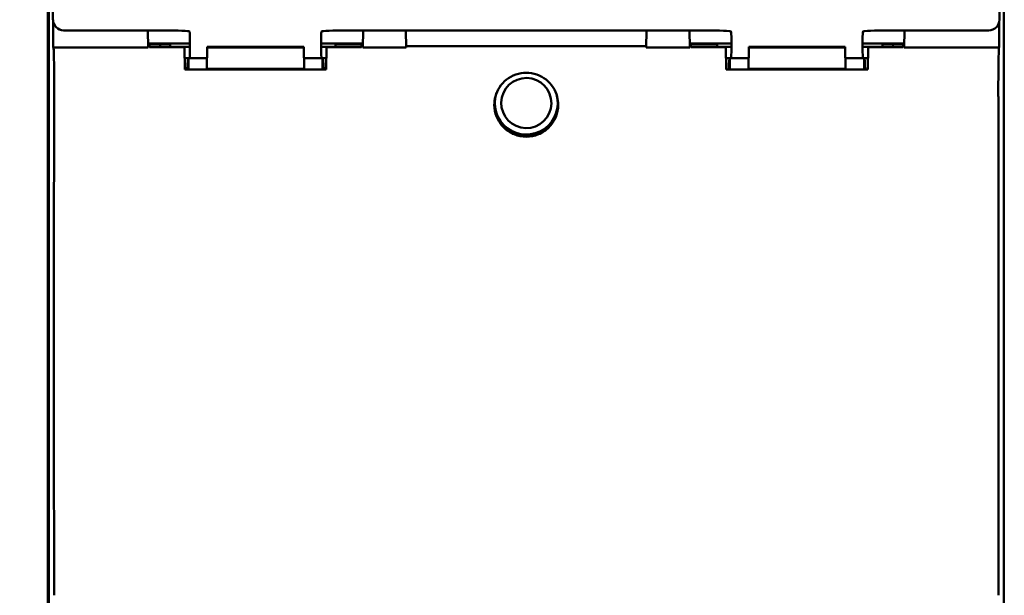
# Model space of a CAD drawing. Header units: millimetres. Extents: x 0 to 420, y 0 to 297.
# Tile 4 of 15: x 53 to 99, y 73 to 100. Entities that reach past the tile are written whole.
import ezdxf

# ---------------------------------------------------------------- set-up
doc = ezdxf.new("R2010")
doc.units = ezdxf.units.MM
doc.layers.add('Arêtes visibles(celduc)', color=7, linetype='Continuous', lineweight=50)
doc.layers.add('Cotes(celduc)', color=7, linetype='Continuous', lineweight=25)
doc.styles.add('Courant-CELDUC', font='arial.ttf')
doc.dimstyles.new('Celduc', dxfattribs={"dimtxt": 3.5, "dimasz": 2.5, "dimexe": 3.175, "dimexo": 0, "dimgap": 0.762, "dimtad": 1, "dimrnd": 1e-08, "dimtxsty": 'Courant-CELDUC', "dimcen": 0.09, "dimdle": 10, "dimclrd": 7, "dimclre": 7, "dimclrt": 7, "dimazin": 2, "dimtfac": 0.714286, "dimtdec": 3, "dimtmove": 0, "dimatfit": 3, "dimfxl": 1, "dimtolj": 1, "dimlwd": 25, "dimlwe": 25, "dimarcsym": 0})

# ---------------------------------------------------------------- blocks, each defined once
blk = doc.blocks.new('*D8')
at = {"layer": 'Cotes(celduc)', "color": 7, "linetype": 'Continuous', "lineweight": 25, "transparency": 16777216}
for p, q in [((54.421, 124.774), (35.893, 124.774)), ((39.068, 122.274), (39.068, 47.274)), ((54.421, 44.774), (35.893, 44.774))]:
    blk.add_line(p, q, dxfattribs=at)
at = {"layer": 'Cotes(celduc)', "color": 7, "linetype": 'Continuous', "transparency": 16777216}
for points in [[(38.652, 122.274), (39.485, 122.274), (39.068, 124.774)], [(38.652, 47.274), (39.485, 47.274), (39.068, 44.774)]]:
    blk.add_solid(points, dxfattribs=at)
at = {"layer": 'Defpoints', "color": 0, "linetype": 'Continuous', "transparency": 16777216}
for p in [(54.421, 124.774), (39.068, 44.774), (54.421, 44.774)]:
    blk.add_point(p, dxfattribs=at)
at = {"layer": 'Cotes(celduc)', "color": 7, "linetype": 'Continuous', "lineweight": 25, "transparency": 16777216, "insert": (34.732, 82.271), "char_height": 3.5, "attachment_point": 1, "rotation": 90, "style": 'Courant-CELDUC'}
blk.add_mtext('\\A1;80', dxfattribs=at)
blk = doc.blocks.new('*D9')
at = {"layer": 'Cotes(celduc)', "color": 7, "linetype": 'Continuous', "lineweight": 25, "transparency": 16777216}
for p, q in [((85.121, 133.774), (126.537, 133.774)), ((123.362, 131.274), (123.362, 38.274)), ((85.121, 35.774), (126.537, 35.774))]:
    blk.add_line(p, q, dxfattribs=at)
at = {"layer": 'Cotes(celduc)', "color": 7, "linetype": 'Continuous', "transparency": 16777216}
for points in [[(122.945, 131.274), (123.778, 131.274), (123.362, 133.774)], [(122.945, 38.274), (123.778, 38.274), (123.362, 35.774)]]:
    blk.add_solid(points, dxfattribs=at)
at = {"layer": 'Defpoints', "color": 0, "linetype": 'Continuous', "transparency": 16777216}
for p in [(85.121, 133.774), (85.121, 35.774), (123.362, 35.774)]:
    blk.add_point(p, dxfattribs=at)
at = {"layer": 'Cotes(celduc)', "color": 7, "linetype": 'Continuous', "lineweight": 25, "transparency": 16777216, "insert": (119.026, 82.264), "char_height": 3.5, "attachment_point": 1, "rotation": 90, "style": 'Courant-CELDUC'}
blk.add_mtext('\\A1;98', dxfattribs=at)
blk = doc.blocks.new('*D10')
at = {"layer": 'Cotes(celduc)', "color": 7, "linetype": 'Continuous', "lineweight": 25, "transparency": 16777216}
for p, q in [((76.371, 108.574), (115.732, 108.574)), ((112.557, 106.074), (112.557, 63.474)), ((76.371, 60.974), (115.732, 60.974))]:
    blk.add_line(p, q, dxfattribs=at)
at = {"layer": 'Cotes(celduc)', "color": 7, "linetype": 'Continuous', "transparency": 16777216}
for points in [[(112.141, 106.074), (112.974, 106.074), (112.557, 108.574)], [(112.141, 63.474), (112.974, 63.474), (112.557, 60.974)]]:
    blk.add_solid(points, dxfattribs=at)
at = {"layer": 'Defpoints', "color": 0, "linetype": 'Continuous', "transparency": 16777216}
for p in [(76.371, 108.574), (76.371, 60.974), (112.557, 60.974)]:
    blk.add_point(p, dxfattribs=at)
at = {"layer": 'Cotes(celduc)', "color": 7, "linetype": 'Continuous', "lineweight": 25, "transparency": 16777216, "insert": (107.589, 80.159), "char_height": 3.5, "attachment_point": 1, "rotation": 90, "style": 'Courant-CELDUC'}
blk.add_mtext('\\A1;47,6', dxfattribs=at)

msp = doc.modelspace()

# ---------------------------------------------------------------- linework, layer by layer
at = {"layer": 'Arêtes visibles(celduc)'}
for p, q in [((53.921, 44.774), (53.921, 124.774)), ((54.171, 113.962), (54.171, 100.063)), ((98.571, 100.063), (98.571, 113.962)), ((53.971, 63.167), (53.971, 106.367)), ((98.771, 106.367), (98.771, 63.167)), ((54.181, 98.767), (54.18, 99.969)), ((98.562, 99.969), (98.562, 98.767)), ((59.085, 99.564), (54.671, 99.564)), ((58.637, 98.767), (58.623, 99.564)), ((84.485, 99.564), (68.257, 99.564)), ((68.719, 99.564), (68.705, 98.767)), ((70.742, 98.767), (70.728, 99.564)), ((82.001, 98.767), (82.015, 99.564)), ((84.037, 98.767), (84.023, 99.564)), ((98.071, 99.564), (93.657, 99.564)), ((94.119, 99.564), (94.105, 98.767)), ((60.596, 98.945), (58.634, 98.945)), ((58.694, 98.775), (58.692, 98.888)), ((59.194, 98.775), (59.192, 98.897)), ((59.666, 98.797), (59.667, 98.888)), ((60.596, 98.755), (60.596, 99.013)), ((66.747, 99.013), (66.747, 98.755)), ((68.709, 98.945), (66.747, 98.945)), ((67.421, 98.888), (67.423, 98.797)), ((67.921, 98.897), (68.151, 98.897)), ((68.65, 98.888), (68.648, 98.775)), ((85.996, 98.945), (84.034, 98.945)), ((84.094, 98.775), (84.092, 98.888)), ((84.592, 98.897), (84.822, 98.897)), ((85.32, 98.797), (85.322, 98.888)), ((85.996, 98.755), (85.996, 99.013)), ((92.147, 99.013), (92.147, 98.755)), ((94.109, 98.945), (92.147, 98.945)), ((93.076, 98.888), (93.077, 98.797)), ((93.577, 98.775), (93.575, 98.897)), ((94.05, 98.888), (94.048, 98.775)), ((54.193, 98.755), (54.181, 98.767)), ((58.637, 98.767), (54.181, 98.767)), ((60.336, 98.775), (58.694, 98.775)), ((59.666, 98.797), (59.665, 98.775)), ((60.596, 98.797), (59.666, 98.797)), ((60.336, 98.755), (60.336, 98.775)), ((60.336, 98.755), (60.354, 97.724)), ((61.407, 98.761), (61.389, 97.76)), ((65.936, 98.794), (61.407, 98.794)), ((61.407, 98.761), (61.407, 98.794)), ((65.936, 98.761), (61.407, 98.761)), ((65.936, 98.794), (65.936, 98.761)), ((65.936, 98.761), (65.954, 97.76)), ((67.423, 98.797), (66.747, 98.797)), ((66.988, 97.724), (67.006, 98.755)), ((67.007, 98.775), (67.006, 98.755)), ((68.648, 98.775), (67.007, 98.775)), ((67.423, 98.797), (67.423, 98.775)), ((70.742, 98.767), (68.705, 98.767)), ((82.002, 98.827), (70.741, 98.827)), ((84.037, 98.767), (82.001, 98.767)), ((85.736, 98.775), (84.094, 98.775)), ((85.32, 98.797), (85.32, 98.775)), ((85.996, 98.797), (85.32, 98.797)), ((85.736, 98.755), (85.736, 98.775)), ((85.736, 98.755), (85.754, 97.724)), ((86.807, 98.761), (86.789, 97.76)), ((91.336, 98.794), (86.807, 98.794)), ((86.807, 98.761), (86.807, 98.794)), ((91.336, 98.761), (86.807, 98.761)), ((91.336, 98.794), (91.336, 98.761)), ((91.336, 98.761), (91.354, 97.76)), ((93.077, 98.797), (92.147, 98.797)), ((92.388, 97.724), (92.406, 98.755)), ((92.407, 98.775), (92.406, 98.755)), ((94.048, 98.775), (92.407, 98.775)), ((93.077, 98.797), (93.078, 98.775)), ((98.562, 98.767), (94.105, 98.767)), ((98.562, 98.767), (98.55, 98.755)), ((60.52, 98.264), (60.345, 98.264)), ((61.398, 98.264), (60.521, 98.264)), ((60.521, 98.264), (60.521, 98.263)), ((60.521, 97.735), (60.521, 98.263)), ((66.821, 98.264), (65.945, 98.264)), ((66.821, 98.264), (66.821, 98.263)), ((66.821, 97.735), (66.821, 98.263)), ((66.998, 98.264), (66.823, 98.264)), ((85.92, 98.264), (85.745, 98.264)), ((86.798, 98.264), (85.921, 98.264)), ((85.921, 98.264), (85.921, 98.263)), ((85.921, 97.735), (85.921, 98.263)), ((92.221, 98.264), (91.345, 98.264)), ((92.221, 98.264), (92.221, 98.263)), ((92.221, 97.735), (92.221, 98.263)), ((92.398, 98.264), (92.223, 98.264)), ((66.989, 97.735), (60.354, 97.735)), ((66.988, 97.724), (60.354, 97.724)), ((65.954, 97.76), (61.389, 97.76)), ((92.389, 97.735), (85.754, 97.735)), ((92.388, 97.724), (85.754, 97.724)), ((91.354, 97.76), (86.789, 97.76)), ((74.898, 96.183), (74.897, 96.137)), ((75.198, 96.179), (75.198, 96.18)), ((77.548, 96.129), (77.548, 96.13)), ((77.848, 96.119), (77.847, 96.074))]:
    msp.add_line(p, q, dxfattribs=at)
for centre, major_axis, ratio, start_param, end_param in [((54.671, 100.064), (-0.425, -0.263), 0.99966, 5.729794, 7.300285), ((98.071, 100.064), (0.425, -0.263), 0.99966, 5.266085, 6.836577), ((59.085, 99.511), (-1.5, 0), 0.034905, 3.337017, 4.712389), ((60.574, 99.022), (0, -0.5), 0.043654, 1.55331, 2.635787), ((66.769, 99.022), (0, 0.5), 0.043654, 0.505805, 1.588283), ((68.257, 99.511), (-1.5, 0), 0.034905, 4.712389, 6.087761), ((84.485, 99.511), (-1.5, 0), 0.034905, 3.337017, 4.712389), ((85.974, 99.022), (0, -0.5), 0.043654, 1.55331, 2.635787), ((92.169, 99.022), (0, 0.5), 0.043654, 0.505805, 1.588283), ((93.657, 99.511), (-1.5, 0), 0.034905, 4.712389, 6.087761), ((59.192, 98.888), (-0.5, 0), 0.01746, 4.712999, 6.28349), ((67.921, 98.888), (-0.5, 0), 0.01746, 4.712999, 6.28349), ((68.15, 98.888), (-0.5, 0), 0.01746, 3.141288, 4.711779), ((84.592, 98.888), (-0.5, 0), 0.01746, 4.712999, 6.28349), ((84.822, 98.888), (-0.5, 0), 0.01746, 3.141288, 4.711779), ((93.576, 98.888), (-0.5, 0), 0.01746, 4.712999, 6.28349), ((54.192, 96.755), (0, -2), 0.017455, 1.424072, 3.124139), ((60.574, 98.764), (0, -0.5), 0.043654, 6.283152, 7.836495), ((66.769, 98.764), (0, 0.5), 0.043654, 1.588283, 3.141626), ((85.974, 98.764), (0, -0.5), 0.043654, 6.283152, 7.836495), ((92.169, 98.764), (0, 0.5), 0.043654, 1.588283, 3.141626), ((98.55, 96.755), (0, 2), 0.017455, 0.017453, 1.71752), ((60.521, 96.764), (0.001, -1.5), 0.043654, 3.124106, 4.008241), ((66.821, 96.764), (0.001, 1.5), 0.043654, 5.416537, 6.300672), ((85.921, 96.764), (0.001, -1.5), 0.043654, 3.124106, 4.008241), ((92.221, 96.764), (0.001, 1.5), 0.043654, 5.416537, 6.300672), ((76.373, 96.151), (-1.475, 0.032), 0.999953, 5.975629, 9.732333), ((55.608, 84.767), (0, 80), 0.017455, 1.424072, 1.71752), ((76.372, 96.106), (-1.475, 0.032), 0.999953, 0, 3.141593), ((76.373, 96.154), (1.175, -0.025), 0.999953, 3.141593, 6.283185), ((97.135, 84.767), (0, -80), 0.017455, 1.424072, 1.71752)]:
    msp.add_ellipse(centre, major_axis=major_axis, ratio=ratio, start_param=start_param, end_param=end_param, dxfattribs=at)
msp.add_ellipse((76.373, 96.155), major_axis=(1.175, -0.025), ratio=0.999953, dxfattribs=at)
for points, knots in [([(60.584, 99.459), (60.583, 99.467), (60.583, 99.474), (60.577, 99.506), (60.569, 99.519), (60.557, 99.521)], [0.05204842, 0.05204842, 0.05204842, 0.05204842, 0.05666135, 0.05666135, 0.07473487, 0.07473487, 0.07473487, 0.07473487]), ([(66.786, 99.521), (66.774, 99.519), (66.766, 99.506), (66.76, 99.474), (66.759, 99.467), (66.759, 99.459)], [0.07907073, 0.07907073, 0.07907073, 0.07907073, 0.09714425, 0.09714425, 0.10175718, 0.10175718, 0.10175718, 0.10175718]), ([(85.984, 99.459), (85.983, 99.467), (85.983, 99.474), (85.977, 99.506), (85.969, 99.519), (85.957, 99.521)], [0.05204842, 0.05204842, 0.05204842, 0.05204842, 0.05666135, 0.05666135, 0.07473487, 0.07473487, 0.07473487, 0.07473487]), ([(92.186, 99.521), (92.174, 99.519), (92.166, 99.506), (92.16, 99.474), (92.159, 99.467), (92.159, 99.459)], [0.07907073, 0.07907073, 0.07907073, 0.07907073, 0.09714425, 0.09714425, 0.10175718, 0.10175718, 0.10175718, 0.10175718]), ([(59.667, 98.888), (59.667, 98.889), (59.655, 98.891), (59.605, 98.893), (59.569, 98.894), (59.477, 98.895), (59.423, 98.896), (59.309, 98.897), (59.251, 98.897), (59.192, 98.897)], [0, 0, 0, 0, 0.0195538, 0.0195538, 0.03908978, 0.03908978, 0.05861019, 0.05861019, 0.07629839, 0.07629839, 0.07629839, 0.07629839]), ([(94.05, 98.888), (94.05, 98.889), (94.038, 98.891), (93.988, 98.893), (93.952, 98.894), (93.861, 98.895), (93.806, 98.896), (93.692, 98.897), (93.634, 98.897), (93.575, 98.897)], [0, 0, 0, 0, 0.0195538, 0.0195538, 0.03908977, 0.03908977, 0.05861017, 0.05861017, 0.07629839, 0.07629839, 0.07629839, 0.07629839]), ([(74.922, 96.462), (74.961, 96.607), (75.026, 96.756), (75.204, 97.031), (75.319, 97.155), (75.566, 97.35), (75.716, 97.435), (76.039, 97.547), (76.211, 97.574), (76.532, 97.574), (76.704, 97.547), (77.026, 97.435), (77.177, 97.35), (77.423, 97.155), (77.539, 97.031), (77.717, 96.756), (77.782, 96.607), (77.82, 96.462)], [1.263617, 1.263617, 1.263617, 1.263617, 1.3086733, 1.3086733, 1.3558309, 1.3558309, 1.4040754, 1.4040754, 1.45232, 1.45232, 1.5005646, 1.5005646, 1.5488092, 1.5488092, 1.5959668, 1.5959668, 1.6410231, 1.6410231, 1.6410231, 1.6410231]), ([(77.82, 96.462), (77.855, 96.333), (77.871, 96.201), (77.871, 95.886), (77.834, 95.685), (77.68, 95.315), (77.564, 95.146), (77.297, 94.88), (77.129, 94.765), (76.76, 94.612), (76.56, 94.574), (76.371, 94.574), (76.183, 94.574), (75.982, 94.612), (75.614, 94.765), (75.445, 94.88), (75.178, 95.146), (75.062, 95.315), (74.909, 95.685), (74.871, 95.886), (74.871, 96.201), (74.888, 96.333), (74.922, 96.462)], [-0.2653817, -0.2653817, -0.2653817, -0.2653817, -0.2270336, -0.2270336, -0.1699855, -0.1699855, -0.1129375, -0.1129375, -0.0564687, -0.0564687, 0, 0, 0, 0.0564687, 0.0564687, 0.1129375, 0.1129375, 0.1699855, 0.1699855, 0.2270336, 0.2270336, 0.2653817, 0.2653817, 0.2653817, 0.2653817])]:
    msp.add_open_spline(points, degree=3, knots=knots, dxfattribs=at)

# ---------------------------------------------------------------- dimensions: what is measured, and where the dimension line sits
at = {"layer": 'Cotes(celduc)', "color": 7, "linetype": 'Continuous', "lineweight": 25}
for base, p1, p2, picture, middle in [((123.362, 35.774), (85.121, 133.774), (85.121, 35.774), '*D9', (123.362, 84.774)), ((39.068, 44.774), (54.421, 124.774), (54.421, 44.774), '*D8', (39.068, 84.774)), ((112.557, 60.974), (76.371, 108.574), (76.371, 60.974), '*D10', (112.557, 84.774))]:
    dim = msp.add_linear_dim(base=base, p1=p1, p2=p2, angle=90, dimstyle='Celduc', override={"dimgap": 0.762, "dimdec": 2, "dimtol": 0, "dimlim": 0, "dimtp": 0, "dimtm": 0, "dimtdec": 3, "dimtofl": 0, "dimatfit": 1}, dxfattribs=at)
    dim.commit()
    dim.dimension.update_dxf_attribs({"geometry": picture, "text_midpoint": middle, "dimtype": 160})

doc.saveas('drawing.dxf')
